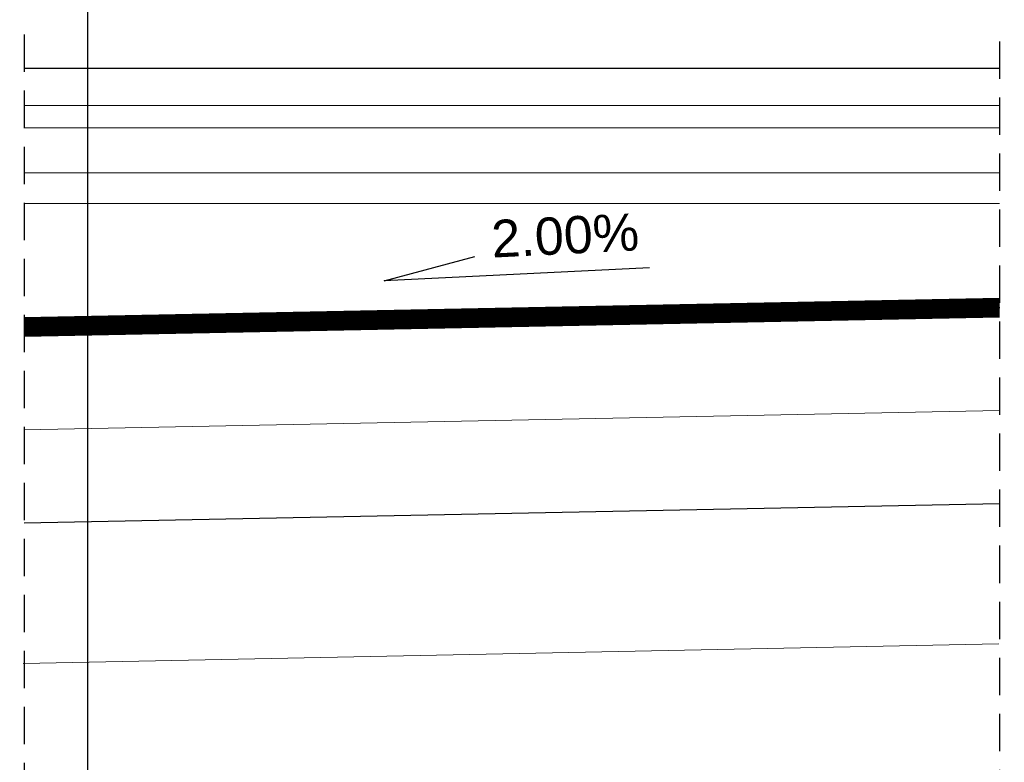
# Model space of a CAD drawing. Header units: millimetres. Extents: x -4835 to 23023, y -15404 to 3906.
# Tile 48 of 256: x 3948 to 4001, y -3503 to -3464. Entities that reach past the tile are written whole.
import ezdxf

# ---------------------------------------------------------------- set-up
doc = ezdxf.new("R2010")
doc.units = ezdxf.units.MM
for name, pattern in [('ACAD_ISO03W100', [30, 12, -18]), ('DASHED', [19.05, 12.7, -6.35]), ('JIS_02_2.0', [3, 2, -1])]:
    doc.linetypes.add(name, pattern=pattern)
for name, color, linetype, lineweight in [('a___cienka___0.15', 10, 'Continuous', 15), ('a___ocieplenie', 214, 'BATTING', 5), ('a___przekrojowa___0.5', 7, 'Continuous', 25), ('a___widokowa_0.25', 130, 'Continuous', 25)]:
    doc.layers.add(name, color=color, linetype=linetype, lineweight=lineweight)
doc.layers.add('Budowlane - Opisy', color=7, linetype='Continuous')
doc.layers.add('detale', color=7, linetype='Continuous')
doc.styles.add('GENERATED_STYLE_2', font='ARIAL.TTF', dxfattribs={"width": 0.999153})
doc.linetypes.add('BATTING', pattern='A,0.0001,-0.1,[134,ltypeshp.shx,S=0.1,R=0,X=-0.1,Y=0],-0.2,[134,ltypeshp.shx,S=0.1,R=180,X=0.1,Y=0],-0.1', length=0.4001)

msp = doc.modelspace()

# ---------------------------------------------------------------- linework, layer by layer
at = {"layer": 'a___cienka___0.15'}
for p, q in [((3947.9991, -3468.1514), (4000.2566, -3468.1514)), ((3947.9991, -3469.3368), (4000.2566, -3469.3368)), ((3947.9991, -3471.7476), (4000.2566, -3471.7476)), ((3947.9991, -3473.3963), (4000.2566, -3473.3963))]:
    msp.add_line(p, q, dxfattribs=at)
at = {"layer": 'a___ocieplenie', "linetype": 'BATTING', "ltscale": 12}
msp.add_lwpolyline([(4000.2566, -3484.4725), (3947.9991, -3485.5177)], dxfattribs=at)
at = {"layer": 'a___ocieplenie', "linetype": 'BATTING', "ltscale": 17}
msp.add_lwpolyline([(4000.2135, -3496.9744), (3947.956, -3498.0195)], dxfattribs=at)
at = {"layer": 'a___przekrojowa___0.5'}
msp.add_lwpolyline([(4000.2566, -3478.4713), (3948.0096, -3479.5163)], dxfattribs=at)
at = {"layer": 'a___widokowa_0.25', "linetype": 'JIS_02_2.0'}
for p, q in [((3947.9991, -3464.3488), (3947.9991, -3527.9604)), ((4000.2566, -3464.7162), (4000.2566, -3527.9604))]:
    msp.add_line(p, q, dxfattribs=at)
at = {"layer": 'a___widokowa_0.25'}
for p, q in [((3947.9991, -3466.1485), (4000.2566, -3466.1485)), ((3967.2864, -3477.5411), (3972.1467, -3476.2325)), ((3981.5076, -3476.8329), (3967.2864, -3477.5411))]:
    msp.add_line(p, q, dxfattribs=at)
at = {"layer": 'a___widokowa_0.25', "linetype": 'DASHED', "ltscale": 0.2, "const_width": 0.5}
msp.add_lwpolyline([(4000.2566, -3478.7214), (3948.0146, -3479.7662)], dxfattribs=at)
at = {"layer": 'a___widokowa_0.25', "linetype": 'ACAD_ISO03W100', "ltscale": 0.2, "const_width": 0.5}
msp.add_lwpolyline([(4000.2566, -3479.2215), (3948.0246, -3480.2661)], dxfattribs=at)
at = {"layer": 'a___widokowa_0.25'}
for points in [[(4000.2666, -3478.9712), (3948.0196, -3480.0162)], [(4000.2566, -3479.4715), (3948.0296, -3480.5161)], [(4000.2566, -3489.4735), (3947.9991, -3490.5187)]]:
    msp.add_lwpolyline(points, dxfattribs=at)
at = {"layer": 'detale'}
msp.add_line((3951.3881, -3447.034), (3951.3881, -3633.7533), dxfattribs=at)

# ---------------------------------------------------------------- texts
at = {"layer": 'Budowlane - Opisy', "insert": (3973.0316, -3475.3064), "char_height": 2, "width": 118.273386, "attachment_point": 4, "rotation": 2.85091, "line_spacing_factor": 0.946646, "style": 'GENERATED_STYLE_2'}
msp.add_mtext('2.00%', dxfattribs=at)

doc.saveas('drawing.dxf')
